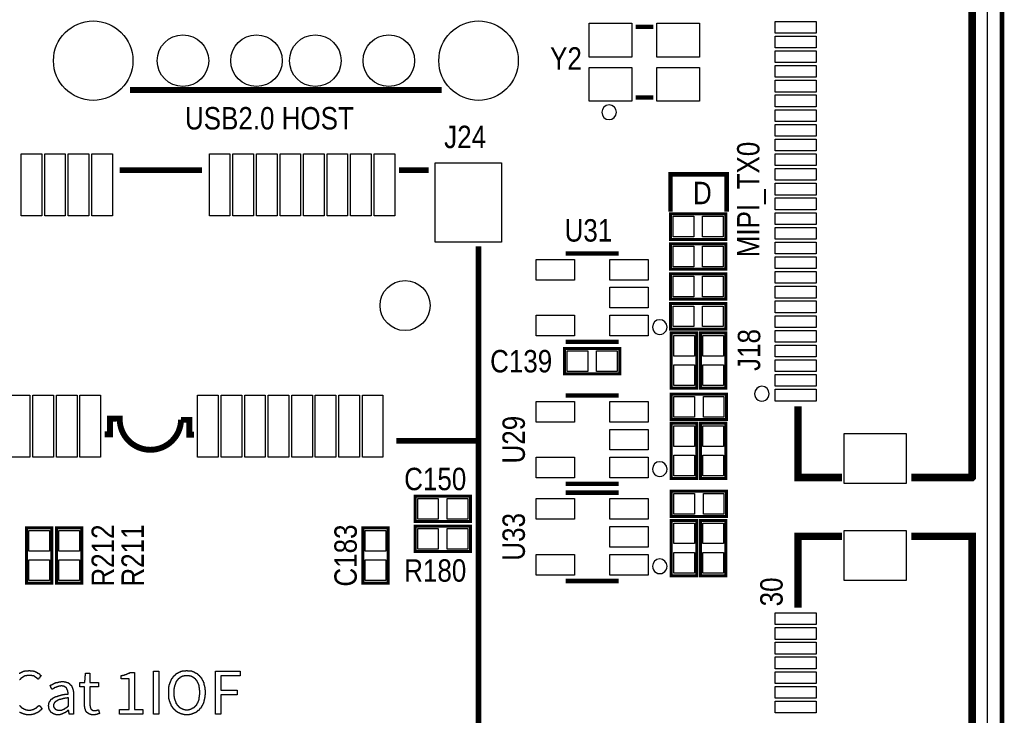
# Model space of a CAD drawing. Extents: x 0 to 137, y -8 to 92.
# Tile 11 of 12: x 104 to 137, y 45 to 69. Entities that reach past the tile are written whole.
import ezdxf
from ezdxf.enums import TextEntityAlignment as Align

# ---------------------------------------------------------------- set-up
doc = ezdxf.new("R2010")
doc.units = 0
for name, color, linetype in [('BG_OUTLINE', 80, 'CONTINUOUS'), ('BG_SILKSCREEN_TOP', 40, 'CONTINUOUS'), ('PG_SILKSCREEN_TOP', 7, 'CONTINUOUS'), ('PIN_SOLDERMASK_TOP', 200, 'CONTINUOUS'), ('RD_SILKSCREEN_TOP', 6, 'CONTINUOUS'), ('RKI_ALL', 40, 'CONTINUOUS')]:
    doc.layers.add(name, color=color, linetype=linetype)

msp = doc.modelspace()

# ---------------------------------------------------------------- linework, layer by layer
at = {"layer": 'BG_OUTLINE'}
msp.add_lwpolyline([(3.048, 0, -0.414214), (0, 3.048), (0, 78.951836, -0.414214), (3.048, 81.999836), (133.951726, 81.999836, -0.414214), (136.999726, 78.951836), (136.999726, 3.048, -0.414214), (133.951726, 0)], format="xyb", close=True, dxfattribs=at)
at = {"layer": 'BG_OUTLINE', "const_width": 0.1524}
msp.add_lwpolyline([(136.999726, 78.951836), (136.999726, 3.048)], dxfattribs=at)
at = {"layer": 'BG_SILKSCREEN_TOP'}
for points, const_width in [([(109.801406, 63.768224), (107.001564, 63.768224)], 0.199898), ([(117.501416, 63.768224), (116.501418, 63.768224)], 0.199898), ([(125.73, 62.357), (125.73, 63.627), (127.635, 63.627), (127.635, 62.357)], 0.1524), ([(116.401342, 54.568598), (119.201438, 54.568598), (119.201438, 61.179202)], 0.199898)]:
    msp.add_lwpolyline(points, dxfattribs=dict(at, const_width=const_width))
at = {"layer": 'BG_SILKSCREEN_TOP', "const_width": 0.199898}
msp.add_lwpolyline([(109.527086, 54.781704), (109.366812, 54.781704), (109.366812, 55.285894), (109.088174, 55.285894, -0.988921), (107.001056, 55.309516), (107.001056, 55.321708), (106.675174, 55.321708), (106.675174, 54.7878), (106.491532, 54.7878)], format="xyb", dxfattribs=at)
at = {"layer": 'BG_SILKSCREEN_TOP'}
for points in [[(103.585264, 46.670214), (103.605076, 46.670214), (103.605076, 46.679866), (103.614728, 46.679866), (103.614728, 46.690026), (103.63454, 46.690026), (103.63454, 46.699678), (103.654352, 46.699678), (103.654352, 46.709838), (103.674164, 46.709838), (103.674164, 46.71949), (103.704136, 46.71949), (103.704136, 46.72965), (103.723948, 46.72965), (103.723948, 46.739302), (103.763572, 46.739302), (103.763572, 46.749462), (103.803196, 46.749462), (103.803196, 46.759114), (103.902256, 46.759114), (103.902256, 46.769274), (103.953056, 46.769274), (103.953056, 46.759114), (104.032304, 46.759114), (104.032304, 46.749462), (104.071928, 46.749462), (104.071928, 46.739302), (104.111044, 46.739302), (104.111044, 46.72965), (104.131364, 46.72965), (104.131364, 46.71949), (104.160828, 46.71949), (104.160828, 46.709838), (104.18064, 46.709838), (104.18064, 46.699678), (104.1908, 46.699678), (104.1908, 46.690026), (104.210104, 46.690026), (104.210104, 46.679866), (104.230424, 46.679866), (104.230424, 46.670214), (104.240076, 46.670214), (104.240076, 46.660054), (104.259888, 46.660054), (104.259888, 46.650402), (104.26954, 46.650402), (104.26954, 46.640242), (104.2797, 46.640242), (104.2797, 46.63059), (104.28986, 46.63059), (104.28986, 46.62043), (104.299512, 46.62043), (104.299512, 46.610778), (104.309672, 46.610778), (104.309672, 46.600618), (104.319324, 46.600618), (104.319324, 46.590966), (104.328976, 46.590966), (104.328976, 46.57979), (104.319324, 46.57979), (104.319324, 46.570138), (104.309672, 46.570138), (104.309672, 46.559978), (104.299512, 46.559978), (104.299512, 46.550326), (104.28986, 46.550326), (104.28986, 46.530514), (104.2797, 46.530514), (104.2797, 46.520354), (104.26954, 46.520354), (104.26954, 46.510702), (104.259888, 46.510702), (104.259888, 46.500542), (104.250236, 46.500542), (104.250236, 46.49089), (104.240076, 46.49089), (104.240076, 46.471078), (104.219248, 46.471078), (104.219248, 46.48073), (104.209088, 46.48073), (104.209088, 46.49089), (104.199436, 46.49089), (104.199436, 46.500542), (104.189276, 46.500542), (104.189276, 46.510702), (104.179624, 46.510702), (104.179624, 46.520354), (104.159812, 46.520354), (104.159812, 46.530514), (104.149652, 46.530514), (104.149652, 46.540166), (104.12984, 46.540166), (104.12984, 46.550326), (104.120188, 46.550326), (104.120188, 46.559978), (104.100376, 46.559978), (104.100376, 46.570138), (104.080564, 46.570138), (104.080564, 46.57979), (104.050592, 46.57979), (104.050592, 46.58995), (104.010968, 46.58995), (104.010968, 46.599602), (103.843836, 46.599602), (103.843836, 46.58995), (103.804212, 46.58995), (103.804212, 46.57979), (103.77424, 46.57979), (103.77424, 46.570138), (103.754936, 46.570138), (103.754936, 46.559978), (103.735124, 46.559978), (103.735124, 46.550326), (103.714804, 46.550326), (103.714804, 46.540166), (103.6955, 46.540166), (103.6955, 46.530514), (103.68534, 46.530514), (103.68534, 46.520354), (103.665528, 46.520354), (103.665528, 46.510702), (103.655368, 46.510702), (103.655368, 46.500542), (103.645716, 46.500542), (103.645716, 46.49089), (103.636064, 46.49089), (103.636064, 46.48073), (103.625904, 46.48073), (103.625904, 46.471078), (103.615744, 46.471078), (103.615744, 46.460918), (103.606092, 46.460918), (103.606092, 46.451266), (103.59644, 46.451266)], [(103.59644, 45.580554), (103.606092, 45.580554), (103.606092, 45.570394), (103.615744, 45.570394), (103.615744, 45.550582), (103.625904, 45.550582), (103.625904, 45.54093), (103.636064, 45.54093), (103.636064, 45.53077), (103.645716, 45.53077), (103.645716, 45.521118), (103.655368, 45.521118), (103.655368, 45.510958), (103.675688, 45.510958), (103.675688, 45.501306), (103.68534, 45.501306), (103.68534, 45.491146), (103.6955, 45.491146), (103.6955, 45.481494), (103.714804, 45.481494), (103.714804, 45.471334), (103.735124, 45.471334), (103.735124, 45.461682), (103.754936, 45.461682), (103.754936, 45.451522), (103.7844, 45.451522), (103.7844, 45.44187), (103.814372, 45.44187), (103.814372, 45.43171), (103.863648, 45.43171), (103.863648, 45.422058), (103.981504, 45.422058), (103.981504, 45.43171), (104.03078, 45.43171), (104.03078, 45.44187), (104.070404, 45.44187), (104.070404, 45.451522), (104.090216, 45.451522), (104.090216, 45.461682), (104.110028, 45.461682), (104.110028, 45.471334), (104.12984, 45.471334), (104.12984, 45.481494), (104.149652, 45.481494), (104.149652, 45.491146), (104.159812, 45.491146), (104.159812, 45.501306), (104.169464, 45.501306), (104.169464, 45.510958), (104.189276, 45.510958), (104.189276, 45.521118), (104.199436, 45.521118), (104.199436, 45.53077), (104.209088, 45.53077), (104.209088, 45.54093), (104.219248, 45.54093), (104.219248, 45.550582), (104.2289, 45.550582), (104.2289, 45.560742), (104.23906, 45.560742), (104.23906, 45.570394), (104.248712, 45.570394), (104.248712, 45.580554), (104.26954, 45.580554), (104.26954, 45.570394), (104.2797, 45.570394), (104.2797, 45.560742), (104.28986, 45.560742), (104.28986, 45.550582), (104.299512, 45.550582), (104.299512, 45.54093), (104.309672, 45.54093), (104.309672, 45.53077), (104.319324, 45.53077), (104.319324, 45.510958), (104.328976, 45.510958), (104.328976, 45.501306), (104.339136, 45.501306), (104.339136, 45.491146), (104.349296, 45.491146), (104.349296, 45.481494), (104.358948, 45.481494), (104.358948, 45.460666), (104.349296, 45.460666), (104.349296, 45.450506), (104.339136, 45.450506), (104.339136, 45.440854), (104.328976, 45.440854), (104.328976, 45.430694), (104.319324, 45.430694), (104.319324, 45.421042), (104.309672, 45.421042), (104.309672, 45.410882), (104.299512, 45.410882), (104.299512, 45.40123), (104.28986, 45.40123), (104.28986, 45.39107), (104.2797, 45.39107), (104.2797, 45.381418), (104.26954, 45.381418), (104.26954, 45.371258), (104.250236, 45.371258), (104.250236, 45.361606), (104.240076, 45.361606), (104.240076, 45.351446), (104.220264, 45.351446), (104.220264, 45.341794), (104.210104, 45.341794), (104.210104, 45.331634), (104.1908, 45.331634), (104.1908, 45.321982), (104.170988, 45.321982), (104.170988, 45.311822), (104.150668, 45.311822), (104.150668, 45.30217), (104.121204, 45.30217), (104.121204, 45.29201), (104.101392, 45.29201), (104.101392, 45.282358), (104.061768, 45.282358), (104.061768, 45.272198), (104.002332, 45.272198), (104.002332, 45.262546), (103.823008, 45.262546), (103.823008, 45.272198), (103.773224, 45.272198), (103.773224, 45.282358), (103.7336, 45.282358), (103.7336, 45.29201), (103.704136, 45.29201), (103.704136, 45.30217), (103.674164, 45.30217), (103.674164, 45.311822), (103.654352, 45.311822), (103.654352, 45.321982), (103.63454, 45.321982), (103.63454, 45.331634), (103.614728, 45.331634), (103.614728, 45.341794), (103.594916, 45.341794)]]:
    msp.add_lwpolyline(points, dxfattribs=at)
for points in [[(106.031792, 45.262546), (106.031792, 45.272198), (106.002328, 45.272198), (106.002328, 45.282358), (105.962704, 45.282358), (105.962704, 45.29201), (105.952544, 45.29201), (105.952544, 45.30217), (105.932732, 45.30217), (105.932732, 45.311822), (105.91292, 45.311822), (105.91292, 45.321982), (105.903268, 45.321982), (105.903268, 45.331634), (105.893108, 45.331634), (105.893108, 45.341794), (105.883456, 45.341794), (105.883456, 45.351446), (105.873296, 45.351446), (105.873296, 45.361606), (105.863644, 45.361606), (105.863644, 45.381418), (105.853484, 45.381418), (105.853484, 45.40123), (105.843832, 45.40123), (105.843832, 45.421042), (105.833672, 45.421042), (105.833672, 45.450506), (105.82402, 45.450506), (105.82402, 45.480478), (105.81386, 45.480478), (105.81386, 45.539914), (105.804208, 45.539914), (105.804208, 46.213522), (105.645712, 46.213522), (105.645712, 46.353222), (105.7148, 46.353222), (105.7148, 46.362874), (105.81386, 46.362874), (105.81386, 46.43247), (105.82402, 46.43247), (105.82402, 46.580806), (105.833672, 46.580806), (105.833672, 46.670214), (105.983532, 46.670214), (105.983532, 46.362874), (106.280712, 46.362874), (106.280712, 46.213522), (105.983532, 46.213522), (105.983532, 45.560742), (105.993692, 45.560742), (105.993692, 45.510958), (106.003344, 45.510958), (106.003344, 45.491146), (106.013504, 45.491146), (106.013504, 45.471334), (106.023156, 45.471334), (106.023156, 45.451522), (106.032808, 45.451522), (106.032808, 45.44187), (106.053128, 45.44187), (106.053128, 45.43171), (106.06278, 45.43171), (106.06278, 45.422058), (106.092244, 45.422058), (106.092244, 45.411898), (106.2101, 45.411898), (106.2101, 45.422058), (106.249724, 45.422058), (106.249724, 45.43171), (106.280712, 45.43171), (106.280712, 45.402246), (106.290872, 45.402246), (106.290872, 45.362622), (106.300524, 45.362622), (106.300524, 45.322998), (106.310176, 45.322998), (106.310176, 45.30217), (106.300524, 45.30217), (106.300524, 45.29201), (106.2609, 45.29201), (106.2609, 45.282358), (106.231436, 45.282358), (106.231436, 45.272198), (106.181652, 45.272198), (106.181652, 45.262546)], [(106.992928, 45.282358), (106.992928, 45.44187), (107.319572, 45.44187), (107.319572, 46.48073), (107.052364, 46.48073), (107.052364, 46.590966), (107.062016, 46.590966), (107.062016, 46.600618), (107.10164, 46.600618), (107.10164, 46.610778), (107.151424, 46.610778), (107.151424, 46.62043), (107.180888, 46.62043), (107.180888, 46.63059), (107.220512, 46.63059), (107.220512, 46.640242), (107.240324, 46.640242), (107.240324, 46.650402), (107.270296, 46.650402), (107.270296, 46.660054), (107.290108, 46.660054), (107.290108, 46.670214), (107.30992, 46.670214), (107.30992, 46.679866), (107.329732, 46.679866), (107.329732, 46.690026), (107.349544, 46.690026), (107.349544, 46.699678), (107.499404, 46.699678), (107.499404, 45.44187), (107.786424, 45.44187), (107.786424, 45.282358)], [(108.151676, 45.282358), (108.151676, 46.739302), (108.331508, 46.739302), (108.331508, 45.282358)], [(109.19206, 45.262546), (109.19206, 45.272198), (109.142276, 45.272198), (109.142276, 45.282358), (109.102652, 45.282358), (109.102652, 45.29201), (109.073188, 45.29201), (109.073188, 45.30217), (109.043216, 45.30217), (109.043216, 45.311822), (109.023404, 45.311822), (109.023404, 45.321982), (109.003592, 45.321982), (109.003592, 45.331634), (108.98378, 45.331634), (108.98378, 45.341794), (108.974128, 45.341794), (108.974128, 45.351446), (108.954316, 45.351446), (108.954316, 45.361606), (108.944156, 45.361606), (108.944156, 45.371258), (108.924344, 45.371258), (108.924344, 45.381418), (108.914692, 45.381418), (108.914692, 45.39107), (108.904532, 45.39107), (108.904532, 45.40123), (108.89488, 45.40123), (108.89488, 45.410882), (108.88472, 45.410882), (108.88472, 45.421042), (108.875068, 45.421042), (108.875068, 45.430694), (108.864908, 45.430694), (108.864908, 45.440854), (108.855256, 45.440854), (108.855256, 45.450506), (108.845096, 45.450506), (108.845096, 45.460666), (108.835444, 45.460666), (108.835444, 45.470318), (108.825284, 45.470318), (108.825284, 45.480478), (108.815632, 45.480478), (108.815632, 45.50029), (108.805472, 45.50029), (108.805472, 45.509942), (108.79582, 45.509942), (108.79582, 45.529754), (108.78566, 45.529754), (108.78566, 45.539914), (108.776008, 45.539914), (108.776008, 45.559726), (108.765848, 45.559726), (108.765848, 45.579538), (108.756196, 45.579538), (108.756196, 45.59935), (108.746036, 45.59935), (108.746036, 45.619162), (108.736384, 45.619162), (108.736384, 45.638974), (108.726224, 45.638974), (108.726224, 45.668438), (108.716572, 45.668438), (108.716572, 45.69841), (108.706412, 45.69841), (108.706412, 45.727874), (108.69676, 45.727874), (108.69676, 45.767498), (108.6866, 45.767498), (108.6866, 45.807122), (108.676948, 45.807122), (108.676948, 45.876718), (108.666788, 45.876718), (108.666788, 46.164754), (108.676948, 46.164754), (108.676948, 46.22419), (108.6866, 46.22419), (108.6866, 46.273974), (108.69676, 46.273974), (108.69676, 46.303438), (108.706412, 46.303438), (108.706412, 46.343062), (108.716572, 46.343062), (108.716572, 46.362874), (108.726224, 46.362874), (108.726224, 46.392846), (108.736384, 46.392846), (108.736384, 46.412658), (108.746036, 46.412658), (108.746036, 46.43247), (108.756196, 46.43247), (108.756196, 46.452282), (108.765848, 46.452282), (108.765848, 46.472094), (108.776008, 46.472094), (108.776008, 46.491906), (108.78566, 46.491906), (108.78566, 46.501558), (108.79582, 46.501558), (108.79582, 46.52137), (108.805472, 46.52137), (108.805472, 46.53153), (108.815632, 46.53153), (108.815632, 46.551342), (108.825284, 46.551342), (108.825284, 46.560994), (108.835444, 46.560994), (108.835444, 46.571154), (108.845096, 46.571154), (108.845096, 46.580806), (108.855256, 46.580806), (108.855256, 46.590966), (108.864908, 46.590966), (108.864908, 46.600618), (108.875068, 46.600618), (108.875068, 46.610778), (108.88472, 46.610778), (108.88472, 46.62043), (108.89488, 46.62043), (108.89488, 46.63059), (108.904532, 46.63059), (108.904532, 46.640242), (108.914692, 46.640242), (108.914692, 46.650402), (108.934504, 46.650402), (108.934504, 46.660054), (108.944156, 46.660054), (108.944156, 46.670214), (108.963968, 46.670214), (108.963968, 46.679866), (108.974128, 46.679866), (108.974128, 46.690026), (108.99394, 46.690026), (108.99394, 46.699678), (109.013752, 46.699678), (109.013752, 46.709838), (109.033564, 46.709838), (109.033564, 46.71949), (109.063028, 46.71949), (109.063028, 46.72965), (109.08284, 46.72965), (109.08284, 46.739302), (109.122464, 46.739302), (109.122464, 46.749462), (109.162088, 46.749462), (109.162088, 46.759114), (109.251496, 46.759114), (109.251496, 46.769274), (109.311948, 46.769274), (109.311948, 46.759114), (109.401356, 46.759114), (109.401356, 46.749462), (109.450632, 46.749462), (109.450632, 46.739302), (109.480604, 46.739302), (109.480604, 46.72965), (109.510068, 46.72965), (109.510068, 46.71949), (109.52988, 46.71949), (109.52988, 46.709838), (109.549692, 46.709838), (109.549692, 46.699678), (109.569504, 46.699678), (109.569504, 46.690026), (109.589316, 46.690026), (109.589316, 46.679866), (109.609128, 46.679866), (109.609128, 46.670214), (109.619288, 46.670214), (109.619288, 46.660054), (109.6391, 46.660054), (109.6391, 46.650402), (109.648752, 46.650402), (109.648752, 46.640242), (109.658404, 46.640242), (109.658404, 46.63059), (109.668564, 46.63059), (109.668564, 46.62043), (109.678724, 46.62043), (109.678724, 46.610778), (109.698536, 46.610778), (109.698536, 46.590966), (109.708188, 46.590966), (109.708188, 46.580806), (109.71784, 46.580806), (109.71784, 46.571154), (109.728, 46.571154), (109.728, 46.560994), (109.73816, 46.560994), (109.73816, 46.551342), (109.747812, 46.551342), (109.747812, 46.541182), (109.757972, 46.541182), (109.757972, 46.52137), (109.767624, 46.52137), (109.767624, 46.511718), (109.777276, 46.511718), (109.777276, 46.491906), (109.787436, 46.491906), (109.787436, 46.481746), (109.797596, 46.481746), (109.797596, 46.461934), (109.807248, 46.461934), (109.807248, 46.442122), (109.817408, 46.442122), (109.817408, 46.42231), (109.82706, 46.42231), (109.82706, 46.402498), (109.83722, 46.402498), (109.83722, 46.373034), (109.846872, 46.373034), (109.846872, 46.353222), (109.857032, 46.353222), (109.857032, 46.32325), (109.866684, 46.32325), (109.866684, 46.283626), (109.876336, 46.283626), (109.876336, 46.244002), (109.886496, 46.244002), (109.886496, 46.194726), (109.896656, 46.194726), (109.896656, 46.105318), (109.906308, 46.105318), (109.906308, 45.936154), (109.896656, 45.936154), (109.896656, 45.846746), (109.886496, 45.846746), (109.886496, 45.78731), (109.876336, 45.78731), (109.876336, 45.747686), (109.866684, 45.747686), (109.866684, 45.718222), (109.857032, 45.718222), (109.857032, 45.68825), (109.846872, 45.68825), (109.846872, 45.658786), (109.83722, 45.658786), (109.83722, 45.628814), (109.82706, 45.628814), (109.82706, 45.609002), (109.817408, 45.609002), (109.817408, 45.58919), (109.807248, 45.58919), (109.807248, 45.569378), (109.797596, 45.569378), (109.797596, 45.549566), (109.787436, 45.549566), (109.787436, 45.539914), (109.777276, 45.539914), (109.777276, 45.520102), (109.767624, 45.520102), (109.767624, 45.509942), (109.757972, 45.509942), (109.757972, 45.49013), (109.747812, 45.49013), (109.747812, 45.480478), (109.73816, 45.480478), (109.73816, 45.470318), (109.728, 45.470318), (109.728, 45.460666), (109.71784, 45.460666), (109.71784, 45.440854), (109.708188, 45.440854), (109.708188, 45.430694), (109.698536, 45.430694), (109.698536, 45.421042), (109.688376, 45.421042), (109.688376, 45.410882), (109.668564, 45.410882), (109.668564, 45.40123), (109.658404, 45.40123), (109.658404, 45.39107), (109.648752, 45.39107), (109.648752, 45.381418), (109.6391, 45.381418), (109.6391, 45.371258), (109.62894, 45.371258), (109.62894, 45.361606), (109.609128, 45.361606), (109.609128, 45.351446), (109.598968, 45.351446), (109.598968, 45.341794), (109.579664, 45.341794), (109.579664, 45.331634), (109.559344, 45.331634), (109.559344, 45.321982), (109.54004, 45.321982), (109.54004, 45.311822), (109.520228, 45.311822), (109.520228, 45.30217), (109.490256, 45.30217), (109.490256, 45.29201), (109.460792, 45.29201), (109.460792, 45.282358), (109.43082, 45.282358), (109.43082, 45.272198), (109.371384, 45.272198), (109.371384, 45.262546)], [(109.340396, 45.422058), (109.22254, 45.422058), (109.22254, 45.43171), (109.183424, 45.43171), (109.183424, 45.44187), (109.1438, 45.44187), (109.1438, 45.451522), (109.123988, 45.451522), (109.123988, 45.461682), (109.103668, 45.461682), (109.103668, 45.471334), (109.084364, 45.471334), (109.084364, 45.481494), (109.074204, 45.481494), (109.074204, 45.491146), (109.054392, 45.491146), (109.054392, 45.501306), (109.04474, 45.501306), (109.04474, 45.510958), (109.03458, 45.510958), (109.03458, 45.521118), (109.024928, 45.521118), (109.024928, 45.53077), (109.014768, 45.53077), (109.014768, 45.54093), (109.004608, 45.54093), (109.004608, 45.550582), (108.994956, 45.550582), (108.994956, 45.560742), (108.985304, 45.560742), (108.985304, 45.570394), (108.975144, 45.570394), (108.975144, 45.580554), (108.965492, 45.580554), (108.965492, 45.600366), (108.955332, 45.600366), (108.955332, 45.620178), (108.945172, 45.620178), (108.945172, 45.62983), (108.93552, 45.62983), (108.93552, 45.649642), (108.925868, 45.649642), (108.925868, 45.669454), (108.915708, 45.669454), (108.915708, 45.689266), (108.906056, 45.689266), (108.906056, 45.719238), (108.895896, 45.719238), (108.895896, 45.748702), (108.885736, 45.748702), (108.885736, 45.778674), (108.876084, 45.778674), (108.876084, 45.818298), (108.866432, 45.818298), (108.866432, 45.877734), (108.856272, 45.877734), (108.856272, 46.154086), (108.866432, 46.154086), (108.866432, 46.213522), (108.876084, 46.213522), (108.876084, 46.253146), (108.885736, 46.253146), (108.885736, 46.28261), (108.895896, 46.28261), (108.895896, 46.312582), (108.906056, 46.312582), (108.906056, 46.342046), (108.915708, 46.342046), (108.915708, 46.361858), (108.925868, 46.361858), (108.925868, 46.38167), (108.93552, 46.38167), (108.93552, 46.401482), (108.945172, 46.401482), (108.945172, 46.421294), (108.955332, 46.421294), (108.955332, 46.431454), (108.965492, 46.431454), (108.965492, 46.451266), (108.975144, 46.451266), (108.975144, 46.460918), (108.985304, 46.460918), (108.985304, 46.471078), (108.994956, 46.471078), (108.994956, 46.48073), (109.004608, 46.48073), (109.004608, 46.49089), (109.014768, 46.49089), (109.014768, 46.500542), (109.024928, 46.500542), (109.024928, 46.510702), (109.03458, 46.510702), (109.03458, 46.520354), (109.04474, 46.520354), (109.04474, 46.530514), (109.064044, 46.530514), (109.064044, 46.540166), (109.074204, 46.540166), (109.074204, 46.550326), (109.094016, 46.550326), (109.094016, 46.559978), (109.113828, 46.559978), (109.113828, 46.570138), (109.13364, 46.570138), (109.13364, 46.57979), (109.163104, 46.57979), (109.163104, 46.58995), (109.193076, 46.58995), (109.193076, 46.599602), (109.370368, 46.599602), (109.370368, 46.58995), (109.409992, 46.58995), (109.409992, 46.57979), (109.429804, 46.57979), (109.429804, 46.570138), (109.459268, 46.570138), (109.459268, 46.559978), (109.47908, 46.559978), (109.47908, 46.550326), (109.48924, 46.550326), (109.48924, 46.540166), (109.509052, 46.540166), (109.509052, 46.530514), (109.518704, 46.530514), (109.518704, 46.520354), (109.528864, 46.520354), (109.528864, 46.510702), (109.538516, 46.510702), (109.538516, 46.500542), (109.558328, 46.500542), (109.558328, 46.49089), (109.568488, 46.49089), (109.568488, 46.471078), (109.57814, 46.471078), (109.57814, 46.460918), (109.5883, 46.460918), (109.5883, 46.451266), (109.597952, 46.451266), (109.597952, 46.441106), (109.608112, 46.441106), (109.608112, 46.421294), (109.617764, 46.421294), (109.617764, 46.411642), (109.627924, 46.411642), (109.627924, 46.39183), (109.637576, 46.39183), (109.637576, 46.372018), (109.647736, 46.372018), (109.647736, 46.352206), (109.657388, 46.352206), (109.657388, 46.322234), (109.667548, 46.322234), (109.667548, 46.302422), (109.6772, 46.302422), (109.6772, 46.272958), (109.68736, 46.272958), (109.68736, 46.233334), (109.697012, 46.233334), (109.697012, 46.18355), (109.707172, 46.18355), (109.707172, 46.09465), (109.716824, 46.09465), (109.716824, 45.93717), (109.707172, 45.93717), (109.707172, 45.857922), (109.697012, 45.857922), (109.697012, 45.808138), (109.68736, 45.808138), (109.68736, 45.768514), (109.6772, 45.768514), (109.6772, 45.73905), (109.667548, 45.73905), (109.667548, 45.709078), (109.657388, 45.709078), (109.657388, 45.679614), (109.647736, 45.679614), (109.647736, 45.659802), (109.637576, 45.659802), (109.637576, 45.63999), (109.627924, 45.63999), (109.627924, 45.620178), (109.617764, 45.620178), (109.617764, 45.610018), (109.608112, 45.610018), (109.608112, 45.590206), (109.597952, 45.590206), (109.597952, 45.580554), (109.5883, 45.580554), (109.5883, 45.570394), (109.57814, 45.570394), (109.57814, 45.550582), (109.568488, 45.550582), (109.568488, 45.54093), (109.558328, 45.54093), (109.558328, 45.53077), (109.548676, 45.53077), (109.548676, 45.521118), (109.538516, 45.521118), (109.538516, 45.510958), (109.518704, 45.510958), (109.518704, 45.501306), (109.509052, 45.501306), (109.509052, 45.491146), (109.498892, 45.491146), (109.498892, 45.481494), (109.47908, 45.481494), (109.47908, 45.471334), (109.459268, 45.471334), (109.459268, 45.461682), (109.439456, 45.461682), (109.439456, 45.451522), (109.419644, 45.451522), (109.419644, 45.44187), (109.39018, 45.44187), (109.39018, 45.43171), (109.340396, 45.43171)], [(110.261908, 45.282358), (110.261908, 46.739302), (111.095028, 46.739302), (111.095028, 46.57979), (110.441232, 46.57979), (110.441232, 46.095666), (110.995968, 46.095666), (110.995968, 45.936154), (110.441232, 45.936154), (110.441232, 45.282358)], [(104.83342, 45.262546), (104.83342, 45.272198), (104.793796, 45.272198), (104.793796, 45.282358), (104.763824, 45.282358), (104.763824, 45.29201), (104.744012, 45.29201), (104.744012, 45.30217), (104.7242, 45.30217), (104.7242, 45.311822), (104.704388, 45.311822), (104.704388, 45.321982), (104.694736, 45.321982), (104.694736, 45.331634), (104.684576, 45.331634), (104.684576, 45.341794), (104.674924, 45.341794), (104.674924, 45.351446), (104.664764, 45.351446), (104.664764, 45.361606), (104.655112, 45.361606), (104.655112, 45.371258), (104.644952, 45.371258), (104.644952, 45.381418), (104.6353, 45.381418), (104.6353, 45.40123), (104.62514, 45.40123), (104.62514, 45.421042), (104.615488, 45.421042), (104.615488, 45.440854), (104.605328, 45.440854), (104.605328, 45.480478), (104.595676, 45.480478), (104.595676, 45.549566), (104.585516, 45.549566), (104.585516, 45.590206), (104.595676, 45.590206), (104.595676, 45.659802), (104.605328, 45.659802), (104.605328, 45.689266), (104.615488, 45.689266), (104.615488, 45.709078), (104.62514, 45.709078), (104.62514, 45.72889), (104.6353, 45.72889), (104.6353, 45.73905), (104.644952, 45.73905), (104.644952, 45.758862), (104.655112, 45.758862), (104.655112, 45.768514), (104.664764, 45.768514), (104.664764, 45.778674), (104.674924, 45.778674), (104.674924, 45.788326), (104.684576, 45.788326), (104.684576, 45.798486), (104.704388, 45.798486), (104.704388, 45.808138), (104.714548, 45.808138), (104.714548, 45.818298), (104.7242, 45.818298), (104.7242, 45.82795), (104.744012, 45.82795), (104.744012, 45.83811), (104.754172, 45.83811), (104.754172, 45.847762), (104.773984, 45.847762), (104.773984, 45.857922), (104.793796, 45.857922), (104.793796, 45.867574), (104.82326, 45.867574), (104.82326, 45.877734), (104.843072, 45.877734), (104.843072, 45.887386), (104.873044, 45.887386), (104.873044, 45.897546), (104.902508, 45.897546), (104.902508, 45.907198), (104.93248, 45.907198), (104.93248, 45.917358), (104.972104, 45.917358), (104.972104, 45.92701), (105.011728, 45.92701), (105.011728, 45.93717), (105.061004, 45.93717), (105.061004, 45.946822), (105.12044, 45.946822), (105.12044, 45.956982), (105.190036, 45.956982), (105.190036, 45.966634), (105.249472, 45.966634), (105.249472, 46.035214), (105.239312, 46.035214), (105.239312, 46.08449), (105.22966, 46.08449), (105.22966, 46.114462), (105.2195, 46.114462), (105.2195, 46.134274), (105.209848, 46.134274), (105.209848, 46.154086), (105.199688, 46.154086), (105.199688, 46.163738), (105.190036, 46.163738), (105.190036, 46.173898), (105.179876, 46.173898), (105.179876, 46.19371), (105.160064, 46.19371), (105.160064, 46.203362), (105.150412, 46.203362), (105.150412, 46.213522), (105.1306, 46.213522), (105.1306, 46.223174), (105.100628, 46.223174), (105.100628, 46.233334), (105.041192, 46.233334), (105.041192, 46.242986), (105.003092, 46.242986), (105.003092, 46.233334), (104.933496, 46.233334), (104.933496, 46.223174), (104.893872, 46.223174), (104.893872, 46.213522), (104.864408, 46.213522), (104.864408, 46.203362), (104.844596, 46.203362), (104.844596, 46.19371), (104.824276, 46.19371), (104.824276, 46.18355), (104.794812, 46.18355), (104.794812, 46.173898), (104.775, 46.173898), (104.775, 46.163738), (104.76484, 46.163738), (104.76484, 46.154086), (104.745536, 46.154086), (104.745536, 46.143926), (104.725724, 46.143926), (104.725724, 46.134274), (104.694736, 46.134274), (104.694736, 46.154086), (104.684576, 46.154086), (104.684576, 46.163738), (104.674924, 46.163738), (104.674924, 46.18355), (104.664764, 46.18355), (104.664764, 46.203362), (104.655112, 46.203362), (104.655112, 46.223174), (104.644952, 46.223174), (104.644952, 46.242986), (104.6353, 46.242986), (104.6353, 46.254162), (104.644952, 46.254162), (104.644952, 46.263814), (104.664764, 46.263814), (104.664764, 46.273974), (104.684576, 46.273974), (104.684576, 46.283626), (104.694736, 46.283626), (104.694736, 46.293786), (104.714548, 46.293786), (104.714548, 46.303438), (104.73436, 46.303438), (104.73436, 46.313598), (104.754172, 46.313598), (104.754172, 46.32325), (104.773984, 46.32325), (104.773984, 46.33341), (104.803448, 46.33341), (104.803448, 46.343062), (104.82326, 46.343062), (104.82326, 46.353222), (104.853232, 46.353222), (104.853232, 46.362874), (104.892856, 46.362874), (104.892856, 46.373034), (104.93248, 46.373034), (104.93248, 46.382686), (105.001568, 46.382686), (105.001568, 46.392846), (105.111804, 46.392846), (105.111804, 46.382686), (105.17124, 46.382686), (105.17124, 46.373034), (105.200704, 46.373034), (105.200704, 46.362874), (105.230676, 46.362874), (105.230676, 46.353222), (105.250488, 46.353222), (105.250488, 46.343062), (105.26014, 46.343062), (105.26014, 46.33341), (105.28046, 46.33341), (105.28046, 46.32325), (105.290112, 46.32325), (105.290112, 46.313598), (105.300272, 46.313598), (105.300272, 46.303438), (105.309924, 46.303438), (105.309924, 46.293786), (105.319576, 46.293786), (105.319576, 46.283626), (105.329736, 46.283626), (105.329736, 46.273974), (105.339896, 46.273974), (105.339896, 46.263814), (105.349548, 46.263814), (105.349548, 46.254162), (105.359708, 46.254162), (105.359708, 46.23435), (105.36936, 46.23435), (105.36936, 46.22419), (105.37952, 46.22419), (105.37952, 46.204378), (105.389172, 46.204378), (105.389172, 46.174914), (105.399332, 46.174914), (105.399332, 46.144942), (105.408984, 46.144942), (105.408984, 46.105318), (105.418636, 46.105318), (105.418636, 46.056042), (105.428796, 46.056042), (105.428796, 45.282358), (105.278936, 45.282358), (105.278936, 45.341794), (105.269284, 45.341794), (105.269284, 45.410882), (105.250488, 45.410882), (105.250488, 45.40123), (105.230676, 45.40123), (105.230676, 45.39107), (105.221024, 45.39107), (105.221024, 45.381418), (105.210864, 45.381418), (105.210864, 45.371258), (105.191052, 45.371258), (105.191052, 45.361606), (105.1814, 45.361606), (105.1814, 45.351446), (105.161588, 45.351446), (105.161588, 45.341794), (105.151428, 45.341794), (105.151428, 45.331634), (105.131616, 45.331634), (105.131616, 45.321982), (105.111804, 45.321982), (105.111804, 45.311822), (105.091992, 45.311822), (105.091992, 45.30217), (105.07218, 45.30217), (105.07218, 45.29201), (105.042208, 45.29201), (105.042208, 45.282358), (105.012744, 45.282358), (105.012744, 45.272198), (104.97312, 45.272198), (104.97312, 45.262546)], [(105.03154, 45.411898), (104.88422, 45.411898), (104.88422, 45.422058), (104.854248, 45.422058), (104.854248, 45.43171), (104.834436, 45.43171), (104.834436, 45.44187), (104.824276, 45.44187), (104.824276, 45.451522), (104.814624, 45.451522), (104.814624, 45.461682), (104.804972, 45.461682), (104.804972, 45.471334), (104.794812, 45.471334), (104.794812, 45.481494), (104.78516, 45.481494), (104.78516, 45.501306), (104.775, 45.501306), (104.775, 45.53077), (104.76484, 45.53077), (104.76484, 45.619162), (104.775, 45.619162), (104.775, 45.648626), (104.78516, 45.648626), (104.78516, 45.668438), (104.794812, 45.668438), (104.794812, 45.68825), (104.804972, 45.68825), (104.804972, 45.69841), (104.814624, 45.69841), (104.814624, 45.708062), (104.824276, 45.708062), (104.824276, 45.718222), (104.834436, 45.718222), (104.834436, 45.727874), (104.844596, 45.727874), (104.844596, 45.738034), (104.864408, 45.738034), (104.864408, 45.747686), (104.88422, 45.747686), (104.88422, 45.757846), (104.893872, 45.757846), (104.893872, 45.767498), (104.923336, 45.767498), (104.923336, 45.777658), (104.943656, 45.777658), (104.943656, 45.78731), (104.97312, 45.78731), (104.97312, 45.79747), (105.003092, 45.79747), (105.003092, 45.807122), (105.042208, 45.807122), (105.042208, 45.817282), (105.08234, 45.817282), (105.08234, 45.826934), (105.141268, 45.826934), (105.141268, 45.837094), (105.210864, 45.837094), (105.210864, 45.846746), (105.249472, 45.846746), (105.249472, 45.54093), (105.22966, 45.54093), (105.22966, 45.53077), (105.2195, 45.53077), (105.2195, 45.521118), (105.209848, 45.521118), (105.209848, 45.510958), (105.199688, 45.510958), (105.199688, 45.501306), (105.179876, 45.501306), (105.179876, 45.491146), (105.170224, 45.491146), (105.170224, 45.481494), (105.160064, 45.481494), (105.160064, 45.471334), (105.140252, 45.471334), (105.140252, 45.461682), (105.12044, 45.461682), (105.12044, 45.451522), (105.110788, 45.451522), (105.110788, 45.44187), (105.080816, 45.44187), (105.080816, 45.43171), (105.061004, 45.43171), (105.061004, 45.422058), (105.03154, 45.422058)]]:
    msp.add_lwpolyline(points, close=True, dxfattribs=at)
at = {"layer": 'PG_SILKSCREEN_TOP'}
for points, const_width in [([(133.914896, 73.423018), (135.983726, 73.423018), (135.983726, 53.332888), (135.97382, 53.322982), (135.973566, 53.322982), (133.914896, 53.322982)], 0.254), ([(124.541026, 68.636896), (125.140974, 68.636896)], 0.150114), ([(117.951504, 66.488818), (107.351576, 66.488818)], 0.199898), ([(124.541026, 66.237104), (125.140974, 66.237104)], 0.150114), ([(109.801406, 63.768224), (107.001564, 63.768224)], 0.199898), ([(117.501416, 63.768224), (116.501418, 63.768224)], 0.199898), ([(125.73, 62.2808), (127.6096, 62.2808), (127.6096, 61.4172), (125.73, 61.4172), (125.73, 62.2808)], 0.1016), ([(125.73, 61.2648), (127.6096, 61.2648), (127.6096, 60.4012), (125.73, 60.4012), (125.73, 61.2648)], 0.1016), ([(119.201438, 54.568344), (119.201438, 8.219694), (89.201244, 8.219694), (89.201244, 54.56809), (89.201498, 54.568344), (89.201498, 60.868306)], 0.199898), ([(122.163078, 60.936124), (123.962922, 60.936124)], 0.150114), ([(125.73, 60.2488), (127.6096, 60.2488), (127.6096, 59.3852), (125.73, 59.3852), (125.73, 60.2488)], 0.1016), ([(125.73, 59.2328), (127.6096, 59.2328), (127.6096, 58.3692), (125.73, 58.3692), (125.73, 59.2328)], 0.1016), ([(126.619, 58.2422), (126.619, 56.3626), (125.7554, 56.3626), (125.7554, 58.2422), (126.619, 58.2422)], 0.1016), ([(127.6096, 58.2422), (127.6096, 56.3626), (126.746, 56.3626), (126.746, 58.2422), (127.6096, 58.2422)], 0.1016), ([(123.962922, 57.935876), (122.163078, 57.935876)], 0.150114), ([(122.1232, 57.7088), (124.0028, 57.7088), (124.0028, 56.8452), (122.1232, 56.8452), (122.1232, 57.7088)], 0.1016), ([(122.163078, 56.110124), (123.962922, 56.110124)], 0.150114), ([(125.7554, 56.1594), (127.635, 56.1594), (127.635, 55.2958), (125.7554, 55.2958), (125.7554, 56.1594)], 0.1016), ([(130.063748, 55.741824), (130.063748, 53.322982), (131.552696, 53.322982)], 0.254), ([(125.7554, 53.2892), (125.7554, 55.1688), (126.619, 55.1688), (126.619, 53.2892), (125.7554, 53.2892)], 0.1016), ([(126.746, 53.2892), (126.746, 55.1688), (127.6096, 55.1688), (127.6096, 53.2892), (126.746, 53.2892)], 0.1016), ([(123.962922, 53.109876), (122.163078, 53.109876)], 0.150114), ([(125.7554, 52.8574), (127.635, 52.8574), (127.635, 51.9938), (125.7554, 51.9938), (125.7554, 52.8574)], 0.1016), ([(118.9228, 51.82616), (117.0432, 51.82616), (117.0432, 52.68976), (118.9228, 52.68976), (118.9228, 51.82616)], 0.1016), ([(122.163078, 52.808124), (123.962922, 52.808124)], 0.150114), ([(125.7554, 49.9872), (125.7554, 51.8668), (126.619, 51.8668), (126.619, 49.9872), (125.7554, 49.9872)], 0.1016), ([(126.746, 49.9872), (126.746, 51.8668), (127.6096, 51.8668), (127.6096, 49.9872), (126.746, 49.9872)], 0.1016), ([(104.6988, 51.6128), (104.6988, 49.7332), (103.8352, 49.7332), (103.8352, 51.6128), (104.6988, 51.6128)], 0.1016), ([(105.7148, 51.6128), (105.7148, 49.7332), (104.8512, 49.7332), (104.8512, 51.6128), (105.7148, 51.6128)], 0.1016), ([(116.1288, 51.6128), (116.1288, 49.7332), (115.2652, 49.7332), (115.2652, 51.6128), (116.1288, 51.6128)], 0.1016), ([(117.0432, 51.67376), (118.9228, 51.67376), (118.9228, 50.81016), (117.0432, 50.81016), (117.0432, 51.67376)], 0.1016), ([(130.063748, 48.906176), (130.063748, 51.325018), (131.552696, 51.325018)], 0.254), ([(133.914896, 51.325018), (135.983726, 51.325018), (135.983726, 31.234888), (135.97382, 31.224982), (135.973566, 31.224982), (133.914896, 31.224982)], 0.254), ([(123.962922, 49.807876), (122.163078, 49.807876)], 0.150114)]:
    msp.add_lwpolyline(points, dxfattribs=dict(at, const_width=const_width))
for points in [[(123.89104, 65.736978, 1), (123.39096, 65.737022, 1)], [(125.612906, 58.436002, 1), (125.113094, 58.435998, 1)], [(129.083816, 56.173116, 1), (128.58368, 56.172884, 1)], [(125.612906, 53.610002, 1), (125.113094, 53.609998, 1)], [(125.612906, 50.308002, 1), (125.113094, 50.307998, 1)]]:
    msp.add_lwpolyline(points, format="xyb", close=True, dxfattribs=at)
at = {"layer": 'PG_SILKSCREEN_TOP', "const_width": 0.199898}
msp.add_lwpolyline([(109.527086, 54.781704), (109.366812, 54.781704), (109.366812, 55.28564), (109.088174, 55.28564, -0.988922), (107.001056, 55.309516), (107.001056, 55.321454), (106.675174, 55.321454), (106.675174, 54.7878), (106.491278, 54.7878)], format="xyb", dxfattribs=at)
at = {"layer": 'PIN_SOLDERMASK_TOP'}
for points in [[(122.965718, 67.612006), (122.965718, 68.762118), (124.415804, 68.762118), (124.415804, 67.612006)], [(125.265942, 67.612006), (125.265942, 68.762118), (126.716028, 68.762118), (126.716028, 67.612006)], [(130.683762, 68.423155), (129.283714, 68.423155), (129.283714, 68.823205), (130.683762, 68.823205)], [(130.683762, 67.923029), (129.283714, 67.923029), (129.283714, 68.323079), (130.683762, 68.323079)], [(130.683762, 67.423157), (129.283714, 67.423157), (129.283714, 67.823207), (130.683762, 67.823207)], [(130.683762, 66.923031), (129.283714, 66.923031), (129.283714, 67.323081), (130.683762, 67.323081)], [(122.965718, 66.111882), (122.965718, 67.261994), (124.415804, 67.261994), (124.415804, 66.111882)], [(125.265942, 66.111882), (125.265942, 67.261994), (126.716028, 67.261994), (126.716028, 66.111882)], [(130.683762, 66.423159), (129.283714, 66.423159), (129.283714, 66.823209), (130.683762, 66.823209)], [(130.683762, 65.923033), (129.283714, 65.923033), (129.283714, 66.323083), (130.683762, 66.323083)], [(130.683762, 65.423161), (129.283714, 65.423161), (129.283714, 65.823211), (130.683762, 65.823211)], [(130.683762, 64.923035), (129.283714, 64.923035), (129.283714, 65.323085), (130.683762, 65.323085)], [(130.683762, 64.423163), (129.283714, 64.423163), (129.283714, 64.823213), (130.683762, 64.823213)], [(104.351582, 64.318388), (104.351582, 62.218316), (103.651558, 62.218316), (103.651558, 64.318388)], [(105.151428, 64.318388), (105.151428, 62.218316), (104.451404, 62.218316), (104.451404, 64.318388)], [(105.951528, 64.318388), (105.951528, 62.218316), (105.251504, 62.218316), (105.251504, 64.318388)], [(106.751374, 64.318388), (106.751374, 62.218316), (106.05135, 62.218316), (106.05135, 64.318388)], [(110.751366, 64.318388), (110.751366, 62.218316), (110.051342, 62.218316), (110.051342, 64.318388)], [(111.551466, 64.318388), (111.551466, 62.218316), (110.851442, 62.218316), (110.851442, 64.318388)], [(112.351566, 64.318388), (112.351566, 62.218316), (111.651542, 62.218316), (111.651542, 64.318388)], [(113.151412, 64.318388), (113.151412, 62.218316), (112.451388, 62.218316), (112.451388, 64.318388)], [(113.951512, 64.318388), (113.951512, 62.218316), (113.251488, 62.218316), (113.251488, 64.318388)], [(114.751358, 64.318388), (114.751358, 62.218316), (114.051334, 62.218316), (114.051334, 64.318388)], [(115.551458, 64.318388), (115.551458, 62.218316), (114.851434, 62.218316), (114.851434, 64.318388)], [(116.351558, 64.318388), (116.351558, 62.218316), (115.651534, 62.218316), (115.651534, 64.318388)], [(130.683762, 63.923037), (129.283714, 63.923037), (129.283714, 64.323087), (130.683762, 64.323087)], [(119.976392, 64.018414), (119.976392, 61.318394), (117.72646, 61.318394), (117.72646, 64.018414)], [(130.683762, 63.423165), (129.283714, 63.423165), (129.283714, 63.823215), (130.683762, 63.823215)], [(130.683762, 62.923039), (129.283714, 62.923039), (129.283714, 63.323089), (130.683762, 63.323089)], [(130.683762, 62.423167), (129.283714, 62.423167), (129.283714, 62.823217), (130.683762, 62.823217)], [(130.683762, 61.923041), (129.283714, 61.923041), (129.283714, 62.323091), (130.683762, 62.323091)], [(125.819408, 61.49848), (125.819408, 62.19952), (126.520448, 62.19952), (126.520448, 61.49848)], [(126.819152, 61.49848), (126.819152, 62.19952), (127.520192, 62.19952), (127.520192, 61.49848)], [(130.683762, 61.423169), (129.283714, 61.423169), (129.283714, 61.823219), (130.683762, 61.823219)], [(130.683762, 60.923043), (129.283714, 60.923043), (129.283714, 61.323093), (130.683762, 61.323093)], [(125.819408, 60.48248), (125.819408, 61.18352), (126.520448, 61.18352), (126.520448, 60.48248)], [(126.819152, 60.48248), (126.819152, 61.18352), (127.520192, 61.18352), (127.520192, 60.48248)], [(122.463306, 60.03544), (121.162826, 60.03544), (121.162826, 60.73648), (122.463306, 60.73648)], [(124.963174, 60.03544), (123.662694, 60.03544), (123.662694, 60.73648), (124.963174, 60.73648)], [(130.683762, 60.423171), (129.283714, 60.423171), (129.283714, 60.823221), (130.683762, 60.823221)], [(130.683762, 59.923045), (129.283714, 59.923045), (129.283714, 60.323095), (130.683762, 60.323095)], [(125.819408, 59.46648), (125.819408, 60.16752), (126.520448, 60.16752), (126.520448, 59.46648)], [(126.819152, 59.46648), (126.819152, 60.16752), (127.520192, 60.16752), (127.520192, 59.46648)], [(124.963174, 59.08548), (123.662694, 59.08548), (123.662694, 59.78652), (124.963174, 59.78652)], [(130.683762, 59.423173), (129.283714, 59.423173), (129.283714, 59.823223), (130.683762, 59.823223)], [(130.683762, 58.923047), (129.283714, 58.923047), (129.283714, 59.323097), (130.683762, 59.323097)], [(125.819408, 58.45048), (125.819408, 59.15152), (126.520448, 59.15152), (126.520448, 58.45048)], [(126.819152, 58.45048), (126.819152, 59.15152), (127.520192, 59.15152), (127.520192, 58.45048)], [(122.463306, 58.13552), (121.162826, 58.13552), (121.162826, 58.83656), (122.463306, 58.83656)], [(124.963174, 58.13552), (123.662694, 58.13552), (123.662694, 58.83656), (124.963174, 58.83656)], [(130.683762, 58.423175), (129.283714, 58.423175), (129.283714, 58.823225), (130.683762, 58.823225)], [(130.683762, 57.923049), (129.283714, 57.923049), (129.283714, 58.323099), (130.683762, 58.323099)], [(125.83668, 58.152792), (126.53772, 58.152792), (126.53772, 57.451752), (125.83668, 57.451752)], [(126.82728, 58.152792), (127.52832, 58.152792), (127.52832, 57.451752), (126.82728, 57.451752)], [(122.212608, 56.92648), (122.212608, 57.62752), (122.913648, 57.62752), (122.913648, 56.92648)], [(123.212352, 56.92648), (123.212352, 57.62752), (123.913392, 57.62752), (123.913392, 56.92648)], [(130.683762, 57.423177), (129.283714, 57.423177), (129.283714, 57.823227), (130.683762, 57.823227)], [(130.683762, 56.923051), (129.283714, 56.923051), (129.283714, 57.323101), (130.683762, 57.323101)], [(125.83668, 57.153048), (126.53772, 57.153048), (126.53772, 56.452008), (125.83668, 56.452008)], [(126.82728, 57.153048), (127.52832, 57.153048), (127.52832, 56.452008), (126.82728, 56.452008)], [(130.683762, 56.423179), (129.283714, 56.423179), (129.283714, 56.823229), (130.683762, 56.823229)], [(130.683762, 55.923053), (129.283714, 55.923053), (129.283714, 56.323103), (130.683762, 56.323103)], [(103.951532, 56.118252), (103.951532, 54.01818), (103.251508, 54.01818), (103.251508, 56.118252)], [(104.751378, 56.118252), (104.751378, 54.01818), (104.051354, 54.01818), (104.051354, 56.118252)], [(105.551478, 56.118252), (105.551478, 54.01818), (104.851454, 54.01818), (104.851454, 56.118252)], [(106.351578, 56.118252), (106.351578, 54.01818), (105.651554, 54.01818), (105.651554, 56.118252)], [(110.35157, 56.118252), (110.35157, 54.01818), (109.651546, 54.01818), (109.651546, 56.118252)], [(111.151416, 56.118252), (111.151416, 54.01818), (110.451392, 54.01818), (110.451392, 56.118252)], [(111.951516, 56.118252), (111.951516, 54.01818), (111.251492, 54.01818), (111.251492, 56.118252)], [(112.751362, 56.118252), (112.751362, 54.01818), (112.051338, 54.01818), (112.051338, 56.118252)], [(113.551462, 56.118252), (113.551462, 54.01818), (112.851438, 54.01818), (112.851438, 56.118252)], [(114.351562, 56.118252), (114.351562, 54.01818), (113.651538, 54.01818), (113.651538, 56.118252)], [(115.151408, 56.118252), (115.151408, 54.01818), (114.451384, 54.01818), (114.451384, 56.118252)], [(115.951508, 56.118252), (115.951508, 54.01818), (115.251484, 54.01818), (115.251484, 56.118252)], [(122.463306, 55.20944), (121.162826, 55.20944), (121.162826, 55.91048), (122.463306, 55.91048)], [(124.963174, 55.20944), (123.662694, 55.20944), (123.662694, 55.91048), (124.963174, 55.91048)], [(125.844808, 55.37708), (125.844808, 56.07812), (126.545848, 56.07812), (126.545848, 55.37708)], [(126.844552, 55.37708), (126.844552, 56.07812), (127.545592, 56.07812), (127.545592, 55.37708)], [(124.963174, 54.25948), (123.662694, 54.25948), (123.662694, 54.96052), (124.963174, 54.96052)], [(126.53772, 54.378352), (125.83668, 54.378352), (125.83668, 55.079392), (126.53772, 55.079392)], [(127.52832, 54.378352), (126.82728, 54.378352), (126.82728, 55.079392), (127.52832, 55.079392)], [(133.733794, 53.122957), (131.633722, 53.122957), (131.633722, 54.822979), (133.733794, 54.822979)], [(122.463306, 53.30952), (121.162826, 53.30952), (121.162826, 54.01056), (122.463306, 54.01056)], [(124.963174, 53.30952), (123.662694, 53.30952), (123.662694, 54.01056), (124.963174, 54.01056)], [(126.53772, 53.378608), (125.83668, 53.378608), (125.83668, 54.079648), (126.53772, 54.079648)], [(127.52832, 53.378608), (126.82728, 53.378608), (126.82728, 54.079648), (127.52832, 54.079648)], [(117.833648, 52.60848), (117.833648, 51.90744), (117.132608, 51.90744), (117.132608, 52.60848)], [(118.833392, 52.60848), (118.833392, 51.90744), (118.132352, 51.90744), (118.132352, 52.60848)], [(122.463306, 51.90744), (121.162826, 51.90744), (121.162826, 52.60848), (122.463306, 52.60848)], [(124.963174, 51.90744), (123.662694, 51.90744), (123.662694, 52.60848), (124.963174, 52.60848)], [(125.844808, 52.07508), (125.844808, 52.77612), (126.545848, 52.77612), (126.545848, 52.07508)], [(126.844552, 52.07508), (126.844552, 52.77612), (127.545592, 52.77612), (127.545592, 52.07508)], [(117.132608, 50.89144), (117.132608, 51.59248), (117.833648, 51.59248), (117.833648, 50.89144)], [(118.132352, 50.89144), (118.132352, 51.59248), (118.833392, 51.59248), (118.833392, 50.89144)], [(124.963174, 50.95748), (123.662694, 50.95748), (123.662694, 51.65852), (124.963174, 51.65852)], [(126.53772, 51.076352), (125.83668, 51.076352), (125.83668, 51.777392), (126.53772, 51.777392)], [(127.52832, 51.076352), (126.82728, 51.076352), (126.82728, 51.777392), (127.52832, 51.777392)], [(103.91648, 51.523392), (104.61752, 51.523392), (104.61752, 50.822352), (103.91648, 50.822352)], [(104.93248, 51.523392), (105.63352, 51.523392), (105.63352, 50.822352), (104.93248, 50.822352)], [(115.34648, 51.523392), (116.04752, 51.523392), (116.04752, 50.822352), (115.34648, 50.822352)], [(133.733794, 49.825021), (131.633722, 49.825021), (131.633722, 51.525043), (133.733794, 51.525043)], [(122.463306, 50.00752), (121.162826, 50.00752), (121.162826, 50.70856), (122.463306, 50.70856)], [(124.963174, 50.00752), (123.662694, 50.00752), (123.662694, 50.70856), (124.963174, 50.70856)], [(126.53772, 50.076608), (125.83668, 50.076608), (125.83668, 50.777648), (126.53772, 50.777648)], [(127.52832, 50.076608), (126.82728, 50.076608), (126.82728, 50.777648), (127.52832, 50.777648)], [(103.91648, 50.523648), (104.61752, 50.523648), (104.61752, 49.822608), (103.91648, 49.822608)], [(104.93248, 50.523648), (105.63352, 50.523648), (105.63352, 49.822608), (104.93248, 49.822608)], [(115.34648, 50.523648), (116.04752, 50.523648), (116.04752, 49.822608), (115.34648, 49.822608)], [(130.683762, 48.325151), (129.283714, 48.325151), (129.283714, 48.725201), (130.683762, 48.725201)], [(130.683762, 47.825025), (129.283714, 47.825025), (129.283714, 48.225075), (130.683762, 48.225075)], [(130.683762, 47.325153), (129.283714, 47.325153), (129.283714, 47.725203), (130.683762, 47.725203)], [(130.683762, 46.825027), (129.283714, 46.825027), (129.283714, 47.225077), (130.683762, 47.225077)], [(130.683762, 46.325155), (129.283714, 46.325155), (129.283714, 46.725205), (130.683762, 46.725205)], [(130.683762, 45.825029), (129.283714, 45.825029), (129.283714, 46.225079), (130.683762, 46.225079)], [(130.683762, 45.325157), (129.283714, 45.325157), (129.283714, 45.725207), (130.683762, 45.725207)]]:
    msp.add_lwpolyline(points, close=True, dxfattribs=at)
for centre, radius in [((106.101642, 67.488816), 1.35001), ((119.201438, 67.488816), 1.35001), ((109.15142, 67.488816), 0.87503), ((111.651542, 67.488816), 0.87503), ((113.651538, 67.488816), 0.87503), ((116.15166, 67.488816), 0.87503), ((116.70157, 59.168284), 0.850011)]:
    msp.add_circle(centre, radius, dxfattribs=at)
at = {"layer": 'RKI_ALL'}
msp.add_lwpolyline([(0.508, 78.951836, -0.414214), (3.048, 81.491836), (133.951726, 81.491836, -0.414214), (136.491726, 78.951836), (136.491726, 3.048, -0.414214), (133.951726, 0.508), (3.048, 0.508, -0.414214), (0.508, 3.048)], format="xyb", close=True, dxfattribs=at)

# ---------------------------------------------------------------- texts
at = {"layer": 'BG_SILKSCREEN_TOP', "width": 0.866667}
for s, p in [('USB2.0 HOST', (109.22, 65.151)), ('D', (126.492, 62.611))]:
    msp.add_text(s, height=0.762, dxfattribs=at).set_placement(p)
msp.add_text('MIPI_TX0', height=0.762, rotation=90, dxfattribs=at).set_placement((128.7526, 60.8076))
at = {"layer": 'PG_SILKSCREEN_TOP', "width": 0.866667}
msp.add_text('30', height=0.762, rotation=90, dxfattribs=at).set_placement((129.54, 48.9458))
at = {"layer": 'RD_SILKSCREEN_TOP', "width": 0.866667}
for s, p in [('Y2', (122.174, 67.183)), ('J24', (118.745, 64.516)), ('U31', (122.936, 61.341)), ('C139', (120.65, 56.896)), ('C150', (117.729, 52.89296)), ('R180', (117.729, 49.784))]:
    msp.add_text(s, height=0.762, dxfattribs=at).set_placement(p, align=Align.CENTER)
for s, p in [('J18', (128.778, 57.658)), ('U29', (120.777, 54.61)), ('U33', (120.777, 51.308)), ('R212', (106.807, 50.672746)), ('R211', (107.823, 50.672746)), ('C183', (115.062, 50.673))]:
    msp.add_text(s, height=0.762, rotation=90, dxfattribs=at).set_placement(p, align=Align.CENTER)

doc.saveas('drawing.dxf')
